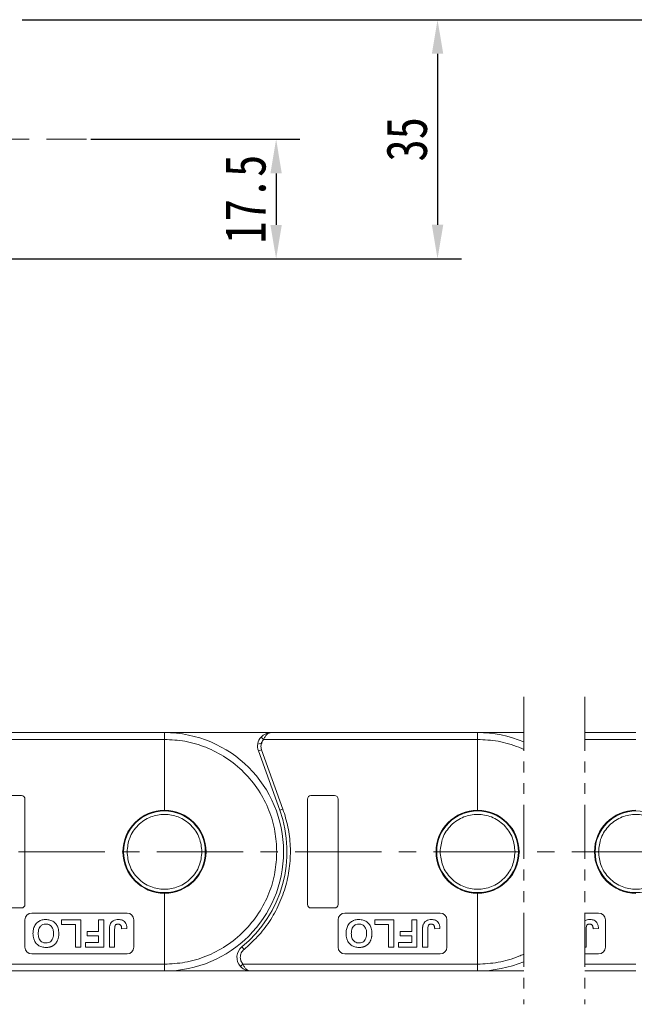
# Model space of a CAD drawing. Header units: millimetres. Extents: x 3104 to 4027, y -212 to 440.
# Tile 17 of 39: x 3626 to 3716, y 66 to 210. Entities that reach past the tile are written whole.
import ezdxf

# ---------------------------------------------------------------- set-up
doc = ezdxf.new("R2010")
doc.units = ezdxf.units.MM
doc.linetypes.add('CENTERX2', pattern=[20.32, 12.7, -2.54, 2.54, -2.54])
doc.linetypes.add('PHANTOM2', pattern=[31.75, 15.875, -3.175, 3.175, -3.175, 3.175, -3.175])
doc.styles.get("Standard").update_dxf_attribs({"font": '仿宋_GB2312.ttf', "width": 0.8})
doc.dimstyles.new('副本 ISO-25.1', dxfattribs={"dimtxt": 6, "dimasz": 5, "dimexe": 3.5, "dimexo": 0.625, "dimgap": 1.5, "dimtad": 1, "dimdsep": 46, "dimtxsty": 'Standard', "dimcen": 2.5, "dimadec": 0, "dimazin": 0, "dimtfac": 1, "dimtmove": 0, "dimatfit": 3, "dimfxl": 0, "dimarcsym": 0})

# ---------------------------------------------------------------- blocks, each defined once
blk = doc.blocks.new('*D2072')
at = {"color": 0, "lineweight": -2}
for p, q in [((3626.27, 210.39), (3690.81, 210.39)), ((3687.31, 205.39), (3687.31, 180.27)), ((3585.62, 175.27), (3690.81, 175.27))]:
    blk.add_line(p, q, dxfattribs=at)
at = {"color": 0, "lineweight": 9}
for points in [[(3686.48, 205.39), (3688.15, 205.39), (3687.31, 210.39)], [(3686.48, 180.27), (3688.15, 180.27), (3687.31, 175.27)]]:
    blk.add_solid(points, dxfattribs=at)
at = {"layer": 'Defpoints', "color": 0, "lineweight": 9}
for p in [(3625.65, 210.39), (3585, 175.27), (3687.31, 175.27)]:
    blk.add_point(p, dxfattribs=at)
at = {"color": 0, "lineweight": 9, "insert": (3682.81, 192.83), "char_height": 6, "attachment_point": 5, "rotation": 90}
blk.add_mtext('35', dxfattribs=at)
blk = doc.blocks.new('*D2078')
at = {"color": 0, "lineweight": -2}
for p, q in [((3636.35, 192.83), (3667.1, 192.83)), ((3663.6, 187.83), (3663.6, 180.26)), ((3636.35, 175.26), (3667.1, 175.26))]:
    blk.add_line(p, q, dxfattribs=at)
at = {"color": 0, "lineweight": 9}
for points in [[(3662.76, 187.83), (3664.43, 187.83), (3663.6, 192.83)], [(3662.76, 180.26), (3664.43, 180.26), (3663.6, 175.26)]]:
    blk.add_solid(points, dxfattribs=at)
at = {"layer": 'Defpoints', "color": 0, "lineweight": 9}
for p in [(3635.73, 192.83), (3635.73, 175.26), (3663.6, 175.26)]:
    blk.add_point(p, dxfattribs=at)
at = {"color": 0, "lineweight": 9, "insert": (3659.1, 184.04), "char_height": 6, "attachment_point": 5, "rotation": 90}
blk.add_mtext('17.5', dxfattribs=at)
blk = doc.blocks.new('*D2074')
at = {"color": 0, "lineweight": -2}
for p, q in [((3626.27, 210.39), (3950.22, 210.39)), ((3946.72, 205.39), (3946.72, 75.63)), ((3895.76, 70.63), (3950.22, 70.63))]:
    blk.add_line(p, q, dxfattribs=at)
at = {"color": 0, "lineweight": 9}
for points in [[(3945.89, 205.39), (3947.56, 205.39), (3946.72, 210.39)], [(3945.89, 75.63), (3947.56, 75.63), (3946.72, 70.63)]]:
    blk.add_solid(points, dxfattribs=at)
at = {"layer": 'Defpoints', "color": 0, "lineweight": 9}
for p in [(3625.65, 210.39), (3895.13, 70.63), (3946.72, 70.63)]:
    blk.add_point(p, dxfattribs=at)
at = {"color": 0, "lineweight": 9, "insert": (3942.22, 140.51), "char_height": 6, "attachment_point": 5, "rotation": 90}
blk.add_mtext('2R+35', dxfattribs=at)

msp = doc.modelspace()

# ---------------------------------------------------------------- linework, layer by layer
at = {"color": 1, "linetype": 'CENTERX2', "lineweight": 13}
for p, q in [((3446.998, 192.83), (3635.725, 192.83)), ((3463.195, 88.205), (3906.793, 88.205))]:
    msp.add_line(p, q, dxfattribs=at)
at = {"color": 3, "linetype": 'PHANTOM2', "lineweight": 9, "ltscale": 0.5}
for p, q in [((3699.973, 110.982), (3699.967, 65.809)), ((3708.971, 110.982), (3708.964, 65.809))]:
    msp.add_line(p, q, dxfattribs=at)
at = {"color": 7, "linetype": 'Continuous', "lineweight": 15}
for p, q in [((3647.195, 105.705), (3616.871, 105.705)), ((3662.871, 105.705), (3647.195, 105.705)), ((3693.195, 105.705), (3662.871, 105.705)), ((3699.972, 105.705), (3693.195, 105.705)), ((3716.471, 105.705), (3708.97, 105.705)), ((3615.753, 104.705), (3647.195, 104.705)), ((3647.195, 104.705), (3647.195, 94.305)), ((3660.891, 103.985), (3661.566, 104.169)), ((3661.381, 105.038), (3661.753, 104.705)), ((3661.753, 104.705), (3693.195, 104.705)), ((3693.195, 104.705), (3693.195, 94.305)), ((3708.97, 104.705), (3716.471, 104.705)), ((3660.989, 103.027), (3661.46, 103.196)), ((3660.989, 103.027), (3664.131, 94.302)), ((3661.46, 103.196), (3661.371, 103.705)), ((3664.601, 94.471), (3661.46, 103.196)), ((3626.195, 96.455), (3622.695, 96.455)), ((3626.695, 80.455), (3626.695, 95.955)), ((3668.195, 95.955), (3668.195, 80.455)), ((3672.195, 96.455), (3668.695, 96.455)), ((3672.695, 80.455), (3672.695, 95.955)), ((3664.131, 94.302), (3664.601, 94.471)), ((3647.195, 82.105), (3647.195, 71.705)), ((3693.195, 82.105), (3693.195, 71.705)), ((3622.695, 79.955), (3626.195, 79.955)), ((3668.695, 79.955), (3672.195, 79.955)), ((3626.695, 78.205), (3626.695, 74.205)), ((3641.695, 79.205), (3627.695, 79.205)), ((3632.08, 78.205), (3632.08, 77.538)), ((3634.9, 78.205), (3632.08, 78.205)), ((3634.9, 74.205), (3634.9, 78.205)), ((3637.516, 78.205), (3637.516, 76.512)), ((3638.285, 78.205), (3637.516, 78.205)), ((3638.285, 74.205), (3638.285, 78.205)), ((3642.695, 74.205), (3642.695, 78.205)), ((3672.695, 78.205), (3672.695, 74.205)), ((3687.695, 79.205), (3673.695, 79.205)), ((3680.9, 78.205), (3678.08, 78.205)), ((3678.08, 78.205), (3678.08, 77.538)), ((3680.9, 74.205), (3680.9, 78.205)), ((3683.516, 78.205), (3683.516, 76.512)), ((3684.285, 78.205), (3683.516, 78.205)), ((3684.285, 74.205), (3684.285, 78.205)), ((3688.695, 74.205), (3688.695, 78.205)), ((3710.971, 79.205), (3708.966, 79.205)), ((3711.971, 74.205), (3711.971, 78.205)), ((3632.08, 77.538), (3634.131, 77.538)), ((3634.131, 77.538), (3634.131, 74.205)), ((3639.105, 76.726), (3639.105, 74.205)), ((3639.875, 74.205), (3639.875, 76.794)), ((3640.9, 76.871), (3641.669, 76.923)), ((3678.08, 77.538), (3680.131, 77.538)), ((3680.131, 77.538), (3680.131, 74.205)), ((3685.105, 76.726), (3685.105, 74.205)), ((3685.875, 74.205), (3685.875, 76.794)), ((3686.9, 76.871), (3687.669, 76.923)), ((3709.151, 74.205), (3709.151, 76.794)), ((3710.176, 76.871), (3710.945, 76.923)), ((3635.823, 76.512), (3635.823, 75.846)), ((3637.516, 76.512), (3635.823, 76.512)), ((3635.823, 75.846), (3637.516, 75.846)), ((3637.516, 75.846), (3637.516, 74.871)), ((3683.516, 76.512), (3681.823, 76.512)), ((3681.823, 76.512), (3681.823, 75.846)), ((3681.823, 75.846), (3683.516, 75.846)), ((3683.516, 75.846), (3683.516, 74.871)), ((3634.131, 74.205), (3634.9, 74.205)), ((3637.516, 74.871), (3635.567, 74.871)), ((3635.567, 74.871), (3635.567, 74.205)), ((3635.567, 74.205), (3638.285, 74.205)), ((3639.105, 74.205), (3639.875, 74.205)), ((3658.886, 73.867), (3658.57, 74.255)), ((3680.131, 74.205), (3680.9, 74.205)), ((3683.516, 74.871), (3681.567, 74.871)), ((3681.567, 74.871), (3681.567, 74.205)), ((3681.567, 74.205), (3684.285, 74.205)), ((3685.105, 74.205), (3685.875, 74.205)), ((3708.965, 74.205), (3709.151, 74.205)), ((3627.695, 73.205), (3641.695, 73.205)), ((3673.695, 73.205), (3687.695, 73.205)), ((3708.965, 73.205), (3710.971, 73.205)), ((3647.195, 71.705), (3612.716, 71.705)), ((3658.344, 71.371), (3658.716, 71.705)), ((3693.195, 71.705), (3658.716, 71.705)), ((3716.471, 71.705), (3708.965, 71.705)), ((3613.834, 70.705), (3647.195, 70.705)), ((3647.195, 70.705), (3659.834, 70.705)), ((3659.834, 70.705), (3693.195, 70.705)), ((3693.195, 70.705), (3699.967, 70.705)), ((3708.965, 70.705), (3716.471, 70.705))]:
    msp.add_line(p, q, dxfattribs=at)
for centre in [(3647.195, 88.205), (3693.195, 88.205), (3716.471, 88.205)]:
    msp.add_circle(centre, 6, dxfattribs=at)
for centre, radius, start, end in [((3647.195, 88.205), 17.5, 270, 90), ((3693.195, 88.205), 17.5, 67.21587, 90), ((3662.871, 103.705), 2, 138.18969, 199.8008), ((3626.195, 95.955), 0.5, 360, 90), ((3668.695, 95.955), 0.5, 90, 180), ((3672.195, 95.955), 0.5, 0, 90), ((3647.195, 88.205), 6.1, 90, 270), ((3647.195, 88.205), 6.1, 270, 90), ((3647.195, 88.205), 18, 309.19497, 19.8008), ((3693.195, 88.205), 6.1, 90, 270), ((3693.195, 88.205), 6.1, 270, 90), ((3716.471, 88.205), 6.1, 90, 270), ((3626.195, 80.455), 0.5, 270, 0), ((3668.695, 80.455), 0.5, 180, 270), ((3672.195, 80.455), 0.5, 270, 0), ((3627.695, 78.205), 1, 90, 180), ((3641.695, 78.205), 1, 0, 90), ((3673.695, 78.205), 1, 90, 180), ((3687.695, 78.205), 1, 0, 90), ((3710.971, 78.205), 1, 0, 90), ((3627.695, 74.205), 1, 180, 270), ((3641.695, 74.205), 1, 270, 0), ((3659.834, 72.705), 2, 129.19497, 221.81031), ((3673.695, 74.205), 1, 180, 270), ((3687.695, 74.205), 1, 270, 0), ((3710.971, 74.205), 1, 270, 0), ((3693.195, 88.205), 17.5, 270, 292.76775)]:
    msp.add_arc(centre, radius, start, end, dxfattribs=at)
for points, knots in [([(3647.195, 105.705), (3647.195, 105.694), (3647.195, 105.671), (3647.195, 105.499), (3647.195, 105.245), (3647.195, 104.964), (3647.195, 104.778), (3647.195, 104.705)], [0, 0, 0, 0, 0.21469386, 0.42938772, 0.64408158, 0.85877544, 1, 1, 1, 1]), ([(3661.381, 105.038), (3661.475, 105.132), (3661.685, 105.339), (3662.183, 105.626), (3662.602, 105.674), (3662.871, 105.705)], [0, 0, 0, 0, 0.2270634, 0.5015869, 1, 1, 1, 1]), ([(3662.871, 105.705), (3662.765, 105.692), (3662.554, 105.666), (3662.244, 105.454), (3661.965, 105.128), (3661.821, 104.84), (3661.753, 104.705)], [0, 0, 0, 0, 0.25113093, 0.50180461, 0.76564074, 1, 1, 1, 1]), ([(3693.195, 105.705), (3693.195, 105.694), (3693.195, 105.671), (3693.195, 105.499), (3693.195, 105.245), (3693.195, 104.964), (3693.195, 104.778), (3693.195, 104.705)], [0, 0, 0, 0, 0.21469386, 0.42938772, 0.64408158, 0.85877544, 1, 1, 1, 1]), ([(3647.195, 104.705), (3648.201, 104.651), (3650.274, 104.541), (3653.35, 103.623), (3656.307, 102.101), (3658.945, 99.954), (3661.091, 97.316), (3662.613, 94.359), (3663.531, 91.284), (3663.642, 89.211), (3663.695, 88.205)], [0, 0, 0, 0, 0.116516, 0.2400113, 0.3686408, 0.5, 0.6313592, 0.7599887, 0.883484, 1, 1, 1, 1]), ([(3693.195, 104.705), (3694.201, 104.651), (3696.274, 104.541), (3698.522, 103.87), (3699.74, 103.352), (3699.972, 103.247)], [0, 0, 0, 0, 0.11651603, 0.24001133, 0.26947638, 0.26947638, 0.26947638, 0.26947638]), ([(3658.886, 73.867), (3659.567, 74.473), (3660.953, 75.705), (3662.679, 77.954), (3664.092, 80.482), (3665.096, 83.239), (3665.656, 86.12), (3665.746, 89.015), (3665.426, 91.831), (3664.873, 93.602), (3664.601, 94.471)], [0, 0, 0, 0, 0.1197899, 0.2439368, 0.3711682, 0.5, 0.6288318, 0.7560632, 0.8802101, 1, 1, 1, 1]), ([(3641.695, 88.205), (3641.769, 88.896), (3641.882, 89.961), (3642.567, 91.242), (3643.277, 92.121), (3644.158, 92.836), (3645.439, 93.5), (3647.195, 93.837), (3648.951, 93.5), (3650.232, 92.836), (3651.113, 92.121), (3651.823, 91.242), (3652.509, 89.961), (3652.622, 88.896), (3652.695, 88.205)], [0, 0, 0, 0, 0.1197284, 0.1841803, 0.25, 0.3158197, 0.3802716, 0.5, 0.6197284, 0.6841803, 0.75, 0.8158197, 0.8802716, 1, 1, 1, 1]), ([(3687.695, 88.205), (3687.769, 88.896), (3687.882, 89.961), (3688.567, 91.242), (3689.277, 92.121), (3690.158, 92.836), (3691.439, 93.5), (3693.195, 93.837), (3694.951, 93.5), (3696.232, 92.836), (3697.113, 92.121), (3697.823, 91.242), (3698.509, 89.961), (3698.622, 88.896), (3698.695, 88.205)], [0, 0, 0, 0, 0.1197284, 0.1841803, 0.25, 0.3158197, 0.3802716, 0.5, 0.6197284, 0.6841803, 0.75, 0.8158197, 0.8802716, 1, 1, 1, 1]), ([(3710.971, 88.205), (3711.045, 88.896), (3711.158, 89.961), (3711.843, 91.242), (3712.553, 92.121), (3713.434, 92.836), (3714.715, 93.5), (3716.471, 93.837), (3718.227, 93.5), (3719.508, 92.836), (3720.389, 92.121), (3721.099, 91.242), (3721.785, 89.961), (3721.898, 88.896), (3721.971, 88.205)], [0, 0, 0, 0, 0.1197284, 0.1841803, 0.25, 0.3158197, 0.3802716, 0.5, 0.6197284, 0.6841803, 0.75, 0.8158197, 0.8802716, 1, 1, 1, 1]), ([(3652.695, 88.205), (3652.622, 87.513), (3652.509, 86.449), (3651.823, 85.168), (3651.113, 84.288), (3650.232, 83.573), (3648.951, 82.909), (3647.195, 82.572), (3645.439, 82.909), (3644.158, 83.573), (3643.277, 84.288), (3642.567, 85.168), (3641.882, 86.449), (3641.769, 87.513), (3641.695, 88.205)], [0, 0, 0, 0, 0.1197284, 0.1841803, 0.25, 0.3158197, 0.3802716, 0.5, 0.6197284, 0.6841803, 0.75, 0.8158197, 0.8802716, 1, 1, 1, 1]), ([(3663.695, 88.205), (3663.642, 87.198), (3663.531, 85.125), (3662.613, 82.05), (3661.091, 79.093), (3658.945, 76.455), (3656.307, 74.309), (3653.35, 72.786), (3650.274, 71.868), (3648.201, 71.758), (3647.195, 71.705)], [0, 0, 0, 0, 0.116516, 0.2400113, 0.3686408, 0.5, 0.6313592, 0.7599887, 0.883484, 1, 1, 1, 1]), ([(3698.695, 88.205), (3698.622, 87.513), (3698.509, 86.449), (3697.823, 85.168), (3697.113, 84.288), (3696.232, 83.573), (3694.951, 82.909), (3693.195, 82.572), (3691.439, 82.909), (3690.158, 83.573), (3689.277, 84.288), (3688.567, 85.168), (3687.882, 86.449), (3687.769, 87.513), (3687.695, 88.205)], [0, 0, 0, 0, 0.1197284, 0.1841803, 0.25, 0.3158197, 0.3802716, 0.5, 0.6197284, 0.6841803, 0.75, 0.8158197, 0.8802716, 1, 1, 1, 1]), ([(3721.971, 88.205), (3721.898, 87.513), (3721.785, 86.449), (3721.099, 85.168), (3720.389, 84.288), (3719.508, 83.573), (3718.227, 82.909), (3716.471, 82.572), (3714.715, 82.909), (3713.434, 83.573), (3712.553, 84.288), (3711.843, 85.168), (3711.158, 86.449), (3711.045, 87.513), (3710.971, 88.205)], [0, 0, 0, 0, 0.1197284, 0.1841803, 0.25, 0.3158197, 0.3802716, 0.5, 0.6197284, 0.6841803, 0.75, 0.8158197, 0.8802716, 1, 1, 1, 1]), ([(3627.875, 76.21), (3627.884, 76.411), (3627.903, 76.815), (3628.119, 77.415), (3628.528, 77.897), (3629.072, 78.183), (3629.494, 78.25), (3629.724, 78.255), (3629.766, 78.256)], [0, 0, 0, 0, 0.1916319, 0.3847476, 0.5975386, 0.7794336, 0.9598804, 1, 1, 1, 1]), ([(3629.766, 78.256), (3629.968, 78.244), (3630.374, 78.219), (3630.929, 77.958), (3631.344, 77.534), (3631.625, 76.943), (3631.653, 76.492), (3631.669, 76.229)], [0, 0, 0, 0, 0.19237581, 0.386627, 0.57092084, 0.74991815, 1, 1, 1, 1]), ([(3639.193, 77.487), (3639.247, 77.606), (3639.356, 77.846), (3639.662, 78.098), (3640.034, 78.237), (3640.296, 78.25), (3640.434, 78.256)], [0, 0, 0, 0, 0.2494052, 0.4997794, 0.737005, 1, 1, 1, 1]), ([(3640.434, 78.256), (3640.64, 78.239), (3640.96, 78.213), (3641.324, 77.968), (3641.548, 77.663), (3641.655, 77.296), (3641.665, 77.035), (3641.669, 76.923)], [0, 0, 0, 0, 0.2947537, 0.4575977, 0.6204456, 0.836095, 1, 1, 1, 1]), ([(3673.875, 76.21), (3673.884, 76.411), (3673.903, 76.815), (3674.119, 77.415), (3674.528, 77.897), (3675.072, 78.183), (3675.494, 78.25), (3675.724, 78.255), (3675.766, 78.256)], [0, 0, 0, 0, 0.1916319, 0.3847476, 0.5975386, 0.7794336, 0.9598804, 1, 1, 1, 1]), ([(3675.766, 78.256), (3675.968, 78.244), (3676.374, 78.219), (3676.929, 77.958), (3677.344, 77.534), (3677.625, 76.943), (3677.653, 76.492), (3677.669, 76.229)], [0, 0, 0, 0, 0.19237581, 0.386627, 0.57092084, 0.74991815, 1, 1, 1, 1]), ([(3685.193, 77.487), (3685.247, 77.606), (3685.356, 77.846), (3685.662, 78.098), (3686.034, 78.237), (3686.296, 78.25), (3686.434, 78.256)], [0, 0, 0, 0, 0.2494052, 0.4997794, 0.737005, 1, 1, 1, 1]), ([(3686.434, 78.256), (3686.64, 78.239), (3686.96, 78.213), (3687.324, 77.968), (3687.548, 77.663), (3687.655, 77.296), (3687.665, 77.035), (3687.669, 76.923)], [0, 0, 0, 0, 0.2947537, 0.4575977, 0.6204456, 0.836095, 1, 1, 1, 1]), ([(3708.966, 78.089), (3709.071, 78.148), (3709.315, 78.238), (3709.572, 78.25), (3709.71, 78.256)], [0.50822062, 0.50822062, 0.50822062, 0.50822062, 0.737005, 1, 1, 1, 1]), ([(3709.71, 78.256), (3709.916, 78.239), (3710.236, 78.213), (3710.601, 77.968), (3710.824, 77.663), (3710.931, 77.296), (3710.941, 77.035), (3710.945, 76.923)], [0, 0, 0, 0, 0.2947537, 0.4575977, 0.6204456, 0.836095, 1, 1, 1, 1]), ([(3629.768, 77.589), (3629.616, 77.574), (3629.326, 77.546), (3628.984, 77.3), (3628.751, 76.954), (3628.656, 76.571), (3628.647, 76.302), (3628.644, 76.191)], [0, 0, 0, 0, 0.2230139, 0.4267154, 0.5997431, 0.8344997, 1, 1, 1, 1]), ([(3630.9, 76.202), (3630.889, 76.405), (3630.871, 76.738), (3630.672, 77.163), (3630.392, 77.432), (3630.07, 77.573), (3629.858, 77.584), (3629.768, 77.589)], [0, 0, 0, 0, 0.3000791, 0.4915074, 0.6839278, 0.8668961, 1, 1, 1, 1]), ([(3639.105, 76.726), (3639.106, 76.776), (3639.107, 76.876), (3639.113, 77.015), (3639.123, 77.142), (3639.14, 77.258), (3639.159, 77.374), (3639.181, 77.449), (3639.193, 77.487)], [0, 0, 0, 0, 0.1952531, 0.3906374, 0.5418335, 0.6933807, 0.846202, 1, 1, 1, 1]), ([(3640.384, 77.589), (3640.316, 77.586), (3640.206, 77.58), (3640.065, 77.516), (3639.968, 77.42), (3639.879, 77.175), (3639.877, 76.96), (3639.875, 76.794)], [0, 0, 0, 0, 0.1847697, 0.2997212, 0.415218, 0.5481969, 1, 1, 1, 1]), ([(3640.796, 77.369), (3640.778, 77.394), (3640.742, 77.446), (3640.674, 77.508), (3640.594, 77.552), (3640.519, 77.576), (3640.447, 77.588), (3640.405, 77.589), (3640.384, 77.589)], [0, 0, 0, 0, 0.1899344, 0.3858392, 0.560405, 0.7421212, 0.8701806, 1, 1, 1, 1]), ([(3640.9, 76.871), (3640.899, 76.896), (3640.897, 76.946), (3640.89, 77.021), (3640.881, 77.096), (3640.866, 77.179), (3640.844, 77.273), (3640.812, 77.337), (3640.796, 77.369)], [0, 0, 0, 0, 0.146273, 0.2926484, 0.4389475, 0.5855844, 0.7903219, 1, 1, 1, 1]), ([(3675.768, 77.589), (3675.616, 77.574), (3675.326, 77.546), (3674.984, 77.3), (3674.751, 76.954), (3674.656, 76.571), (3674.647, 76.302), (3674.644, 76.191)], [0, 0, 0, 0, 0.2230139, 0.4267154, 0.5997431, 0.8344997, 1, 1, 1, 1]), ([(3676.9, 76.202), (3676.889, 76.405), (3676.871, 76.738), (3676.672, 77.163), (3676.392, 77.432), (3676.07, 77.573), (3675.858, 77.584), (3675.768, 77.589)], [0, 0, 0, 0, 0.3000791, 0.4915074, 0.6839278, 0.8668961, 1, 1, 1, 1]), ([(3685.105, 76.726), (3685.106, 76.776), (3685.107, 76.876), (3685.113, 77.015), (3685.123, 77.142), (3685.14, 77.258), (3685.159, 77.374), (3685.181, 77.449), (3685.193, 77.487)], [0, 0, 0, 0, 0.1952531, 0.3906374, 0.5418335, 0.6933807, 0.846202, 1, 1, 1, 1]), ([(3686.384, 77.589), (3686.316, 77.586), (3686.206, 77.58), (3686.065, 77.516), (3685.968, 77.42), (3685.879, 77.175), (3685.877, 76.96), (3685.875, 76.794)], [0, 0, 0, 0, 0.1847697, 0.2997212, 0.415218, 0.5481969, 1, 1, 1, 1]), ([(3686.796, 77.369), (3686.778, 77.394), (3686.742, 77.446), (3686.674, 77.508), (3686.594, 77.552), (3686.519, 77.576), (3686.447, 77.588), (3686.405, 77.589), (3686.384, 77.589)], [0, 0, 0, 0, 0.1899344, 0.3858392, 0.560405, 0.7421212, 0.8701806, 1, 1, 1, 1]), ([(3686.9, 76.871), (3686.899, 76.896), (3686.897, 76.946), (3686.89, 77.021), (3686.881, 77.096), (3686.866, 77.179), (3686.844, 77.273), (3686.812, 77.337), (3686.796, 77.369)], [0, 0, 0, 0, 0.146273, 0.2926484, 0.4389475, 0.5855844, 0.7903219, 1, 1, 1, 1]), ([(3709.66, 77.589), (3709.592, 77.586), (3709.482, 77.58), (3709.341, 77.516), (3709.244, 77.42), (3709.155, 77.175), (3709.153, 76.96), (3709.151, 76.794)], [0, 0, 0, 0, 0.1847697, 0.2997212, 0.415218, 0.5481969, 1, 1, 1, 1]), ([(3710.072, 77.369), (3710.054, 77.394), (3710.019, 77.446), (3709.95, 77.508), (3709.87, 77.552), (3709.795, 77.576), (3709.724, 77.588), (3709.681, 77.589), (3709.66, 77.589)], [0, 0, 0, 0, 0.1899344, 0.3858392, 0.560405, 0.7421212, 0.8701806, 1, 1, 1, 1]), ([(3710.176, 76.871), (3710.175, 76.896), (3710.173, 76.946), (3710.166, 77.021), (3710.157, 77.096), (3710.142, 77.179), (3710.12, 77.273), (3710.088, 77.337), (3710.072, 77.369)], [0, 0, 0, 0, 0.146273, 0.2926484, 0.4389475, 0.5855844, 0.7903219, 1, 1, 1, 1]), ([(3629.778, 74.153), (3629.576, 74.166), (3629.169, 74.19), (3628.616, 74.458), (3628.199, 74.885), (3627.918, 75.486), (3627.89, 75.944), (3627.875, 76.21)], [0, 0, 0, 0, 0.1909513, 0.3838062, 0.5672016, 0.7491578, 1, 1, 1, 1]), ([(3628.644, 76.191), (3628.654, 75.988), (3628.67, 75.661), (3628.856, 75.243), (3629.118, 74.985), (3629.439, 74.841), (3629.66, 74.827), (3629.768, 74.82)], [0, 0, 0, 0, 0.3011498, 0.4855558, 0.6711527, 0.8384642, 1, 1, 1, 1]), ([(3629.768, 74.82), (3629.909, 74.831), (3630.164, 74.851), (3630.488, 75.042), (3630.731, 75.321), (3630.879, 75.725), (3630.893, 76.032), (3630.9, 76.202)], [0, 0, 0, 0, 0.2069211, 0.3755229, 0.5441183, 0.7482179, 1, 1, 1, 1]), ([(3631.491, 75.212), (3631.446, 75.122), (3631.356, 74.94), (3631.195, 74.737), (3631.047, 74.585), (3630.918, 74.479), (3630.777, 74.383), (3630.673, 74.335), (3630.621, 74.31)], [0, 0, 0, 0, 0.2345767, 0.4746163, 0.6023936, 0.7313657, 0.8647119, 1, 1, 1, 1]), ([(3631.669, 76.229), (3631.669, 76.179), (3631.668, 76.079), (3631.658, 75.929), (3631.643, 75.779), (3631.614, 75.609), (3631.571, 75.417), (3631.518, 75.28), (3631.491, 75.212)], [0, 0, 0, 0, 0.1443329, 0.2888961, 0.4332599, 0.5780731, 0.7877955, 1, 1, 1, 1]), ([(3675.778, 74.153), (3675.576, 74.166), (3675.169, 74.19), (3674.616, 74.458), (3674.199, 74.885), (3673.918, 75.486), (3673.89, 75.944), (3673.875, 76.21)], [0, 0, 0, 0, 0.1909513, 0.3838062, 0.5672016, 0.7491578, 1, 1, 1, 1]), ([(3674.644, 76.191), (3674.654, 75.988), (3674.67, 75.661), (3674.856, 75.243), (3675.118, 74.985), (3675.439, 74.841), (3675.66, 74.827), (3675.768, 74.82)], [0, 0, 0, 0, 0.3011498, 0.4855558, 0.6711527, 0.8384642, 1, 1, 1, 1]), ([(3675.768, 74.82), (3675.909, 74.831), (3676.164, 74.851), (3676.488, 75.042), (3676.731, 75.321), (3676.879, 75.725), (3676.893, 76.032), (3676.9, 76.202)], [0, 0, 0, 0, 0.2069211, 0.3755229, 0.5441183, 0.7482179, 1, 1, 1, 1]), ([(3677.491, 75.212), (3677.446, 75.122), (3677.356, 74.94), (3677.195, 74.737), (3677.047, 74.585), (3676.918, 74.479), (3676.777, 74.383), (3676.673, 74.335), (3676.621, 74.31)], [0, 0, 0, 0, 0.2345767, 0.4746163, 0.6023936, 0.7313657, 0.8647119, 1, 1, 1, 1]), ([(3677.669, 76.229), (3677.669, 76.179), (3677.668, 76.079), (3677.658, 75.929), (3677.643, 75.779), (3677.614, 75.609), (3677.571, 75.417), (3677.518, 75.28), (3677.491, 75.212)], [0, 0, 0, 0, 0.1443329, 0.2888961, 0.4332599, 0.5780731, 0.7877955, 1, 1, 1, 1]), ([(3630.621, 74.31), (3630.574, 74.292), (3630.481, 74.254), (3630.339, 74.216), (3630.199, 74.186), (3630.06, 74.167), (3629.919, 74.155), (3629.825, 74.154), (3629.778, 74.153)], [0, 0, 0, 0, 0.1738242, 0.3487526, 0.5099894, 0.6719466, 0.8356798, 1, 1, 1, 1]), ([(3658.334, 72.705), (3658.341, 72.816), (3658.355, 73.037), (3658.47, 73.352), (3658.641, 73.641), (3658.805, 73.792), (3658.886, 73.867)], [0, 0, 0, 0, 0.2498972, 0.4999949, 0.7498974, 1, 1, 1, 1]), ([(3676.621, 74.31), (3676.574, 74.292), (3676.481, 74.254), (3676.339, 74.216), (3676.199, 74.186), (3676.06, 74.167), (3675.919, 74.155), (3675.825, 74.154), (3675.778, 74.153)], [0, 0, 0, 0, 0.1738242, 0.3487526, 0.5099894, 0.6719466, 0.8356798, 1, 1, 1, 1]), ([(3699.968, 73.161), (3699.737, 73.056), (3698.521, 72.539), (3696.274, 71.868), (3694.201, 71.758), (3693.195, 71.705)], [0.73070557, 0.73070557, 0.73070557, 0.73070557, 0.75998867, 0.88348397, 1, 1, 1, 1]), ([(3647.195, 71.705), (3647.195, 71.592), (3647.195, 71.367), (3647.195, 71.068), (3647.195, 70.841), (3647.195, 70.722), (3647.195, 70.709), (3647.195, 70.705)], [0, 0, 0, 0, 0.2146939, 0.4293877, 0.6440816, 0.8587754, 1, 1, 1, 1]), ([(3659.834, 70.705), (3659.565, 70.735), (3659.146, 70.783), (3658.648, 71.071), (3658.438, 71.278), (3658.344, 71.371)], [0, 0, 0, 0, 0.4984129, 0.772928, 1, 1, 1, 1]), ([(3658.716, 71.705), (3658.784, 71.569), (3658.928, 71.281), (3659.207, 70.956), (3659.516, 70.744), (3659.728, 70.718), (3659.834, 70.705)], [0, 0, 0, 0, 0.23435876, 0.49821551, 0.74848117, 1, 1, 1, 1]), ([(3693.195, 71.705), (3693.195, 71.592), (3693.195, 71.367), (3693.195, 71.068), (3693.195, 70.841), (3693.195, 70.722), (3693.195, 70.709), (3693.195, 70.705)], [0, 0, 0, 0, 0.2146939, 0.4293877, 0.6440816, 0.8587754, 1, 1, 1, 1])]:
    msp.add_open_spline(points, degree=3, knots=knots, dxfattribs=at)
for points in [[(3661.371, 103.705), (3661.389, 103.889), (3661.424, 104.257), (3661.643, 104.556), (3661.753, 104.705)], [(3658.716, 71.705), (3658.606, 71.854), (3658.387, 72.152), (3658.352, 72.52), (3658.334, 72.705)]]:
    msp.add_open_spline(points, degree=3, dxfattribs=at)

# ---------------------------------------------------------------- dimensions: what is measured, and where the dimension line sits
at = {"color": 5, "lineweight": 9}
for base, p1, p2, text, picture, middle in [((3687.314, 175.266), (3625.645, 210.393), (3584.998, 175.266), '35', '*D2072', (3682.814, 192.83)), ((3946.722, 70.635), (3625.645, 210.393), (3895.133, 70.635), '2R+35', '*D2074', (3942.222, 140.514)), ((3663.595, 175.26), (3635.725, 192.83), (3635.725, 175.26), '17.5', '*D2078', (3659.095, 184.045))]:
    dim = msp.add_linear_dim(base=base, p1=p1, p2=p2, angle=90, text=text, dimstyle='副本 ISO-25.1', dxfattribs=at)
    dim.commit()
    dim.dimension.update_dxf_attribs({"geometry": picture, "text_midpoint": middle})

doc.saveas('drawing.dxf')
